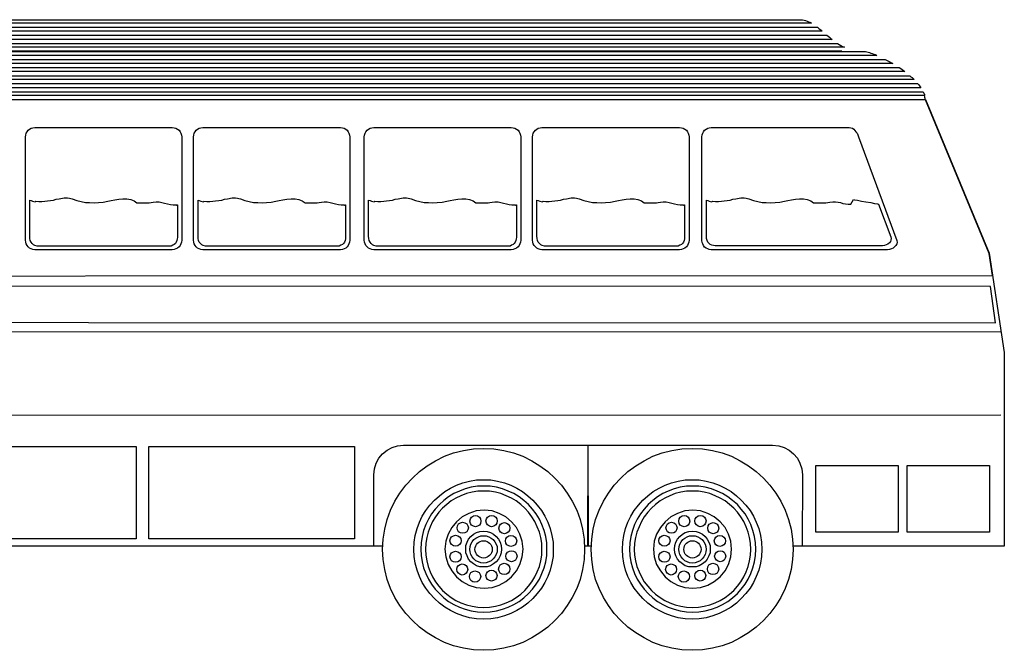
# Model space of a CAD drawing. Extents: x -356 to 837, y -399 to 518.
# Tile 2 of 2: x 286 to 837, y 165 to 518. Entities that reach past the tile are written whole.
import ezdxf

# ---------------------------------------------------------------- set-up
doc = ezdxf.new("R2010")
doc.units = 0
doc.header["$LTSCALE"] = 25
doc.header["$MEASUREMENT"] = 0
doc.layers.add('5', color=7, linetype='CONTINUOUS')
doc.layers.add('7', color=7, linetype='CONTINUOUS')

msp = doc.modelspace()

# ---------------------------------------------------------------- linework, layer by layer
at = {"layer": '5', "linetype": 'CONTINUOUS'}
msp.add_lwpolyline([(829.31, 368.93), (-183.58, 369.07), (-183.58, 348.9), (832.11, 348.61), (829.31, 368.93)], dxfattribs=at)
at = {"layer": '7', "linetype": 'CONTINUOUS'}
for points in [[(-118.95, 516.45), (-118.07, 516.89), (-117.33, 517.18), (-116.59, 517.62), (-115.85, 517.92), (-115.27, 518.06), (-114.68, 518.21), (-114.24, 518.36), (-113.8, 518.36), (722.43, 518.36), (723.31, 518.36), (724.19, 518.21), (725.08, 518.06), (725.82, 517.92), (726.7, 517.62), (727.58, 517.18), (728.31, 516.89), (729.2, 516.45), (-118.95, 516.45)], [(-126.75, 511.88), (-125.72, 512.47), (-124.83, 513.06), (-123.95, 513.5), (-123.07, 514.09), (732.58, 514.09), (733.32, 513.5), (733.91, 513.06), (734.65, 512.47), (735.24, 511.88), (-126.75, 511.88)], [(-133.81, 507.31), (-132.93, 507.91), (-131.9, 508.49), (-131.02, 509.08), (-130.14, 509.67), (737.74, 509.67), (738.48, 509.08), (739.21, 508.49), (739.95, 507.91), (740.68, 507.31), (-133.81, 507.31)], [(-140.44, 502.9), (-139.71, 503.49), (-138.82, 504.08), (-137.94, 504.52), (-137.06, 505.11), (743.78, 504.96), (744.66, 504.37), (745.69, 503.93), (746.57, 503.34), (747.6, 502.9), (-140.44, 502.9)], [(-183.58, 493.77), (-158.7, 496.13), (770.42, 496.13), (771.46, 495.54), (772.63, 494.95), (773.66, 494.36), (774.69, 493.77), (-183.58, 493.77)], [(-147.66, 498.33), (-146.92, 498.77), (-146.04, 499.37), (-145.15, 499.96), (-144.12, 500.54), (759.38, 500.54), (760.12, 500.4), (760.85, 500.1), (761.59, 499.96), (762.48, 499.66), (763.21, 499.37), (764.09, 499.07), (764.83, 498.77), (765.71, 498.33), (-147.66, 498.33)], [(-90.24, 501.13), (746.13, 500.99)], [(-230.39, 489.35), (-206.99, 491.56), (778.22, 491.56), (779.11, 490.98), (779.85, 490.53), (780.73, 489.94), (781.46, 489.35), (-230.39, 489.35)], [(-277.65, 484.79), (-277.21, 484.94), (-276.62, 484.94), (-276.18, 484.94), (-275.59, 485.08), (-255.28, 487), (784.26, 487), (784.85, 486.41), (785.44, 485.97), (786.03, 485.38), (786.62, 484.79), (-277.65, 484.79)], [(-294.44, 480.23), (-293.85, 480.52), (-293.26, 480.81), (-292.67, 481.26), (-291.94, 481.55), (-291.2, 481.84), (-290.46, 482.14), (-289.73, 482.28), (-288.84, 482.58), (788.53, 482.58), (789.12, 482), (789.56, 481.4), (790, 480.81), (790.44, 480.23), (-294.44, 480.23)], [(-297.53, 475.81), (-297.53, 476.4), (-297.38, 476.99), (-297.24, 477.43), (-296.94, 478.02), (791.77, 478.02), (791.92, 477.43), (792.21, 476.99), (792.36, 476.4), (792.51, 475.81), (-297.53, 475.81)], [(-297.53, 475.81), (-297.53, 475.22), (-297.38, 474.78), (-297.09, 474.19), (-296.79, 473.6), (792.8, 473.6), (792.8, 474.19), (792.66, 474.78), (792.66, 475.22), (792.51, 475.81), (-297.53, 475.81)], [(-347.15, 353.61), (-185.35, 353.61), (-185.35, 374.67), (830.49, 375.11), (828.58, 387.47), (792.95, 473.45), (-296.79, 473.6), (-347.15, 353.61)], [(-296.79, 473.45), (792.8, 473.6)], [(-296.79, 473.45), (792.8, 473.6)], [(-296.79, 473.45), (792.8, 473.6)], [(-296.65, 473.6), (-296.65, 473.6), (792.95, 473.6), (828.72, 387.62), (837.11, 331.97), (837.11, 223.48), (718.8, 223.48)], [(294.3, 458), (371.3, 458), (372.33, 457.85), (373.36, 457.56), (374.24, 457.11), (375.13, 456.53), (375.72, 455.64), (376.16, 454.76), (376.46, 453.73), (376.6, 452.7), (376.6, 394.84), (376.46, 393.81), (376.16, 392.77), (375.72, 391.89), (375.13, 391.16), (374.24, 390.42), (373.36, 389.98), (372.33, 389.69), (371.3, 389.54), (294.3, 389.54), (293.27, 389.69), (292.24, 389.98), (291.36, 390.42), (290.62, 391.16), (290.03, 391.89), (289.59, 392.77), (289.3, 393.81), (289.15, 394.84), (289.15, 452.7), (289.3, 453.73), (289.59, 454.76), (290.03, 455.64), (290.62, 456.53), (291.36, 457.11), (292.24, 457.56), (293.27, 457.85), (294.3, 458)], [(388.38, 458), (465.53, 458), (466.55, 457.85), (467.58, 457.56), (468.47, 457.11), (469.2, 456.53), (469.8, 455.64), (470.24, 454.76), (470.53, 453.73), (470.68, 452.7), (470.68, 394.84), (470.53, 393.81), (470.24, 392.77), (469.8, 391.89), (469.2, 391.16), (468.47, 390.42), (467.58, 389.98), (466.55, 389.69), (465.53, 389.54), (388.38, 389.54), (387.35, 389.69), (386.32, 389.98), (385.44, 390.42), (384.7, 391.16), (384.11, 391.89), (383.67, 392.77), (383.37, 393.81), (383.22, 394.84), (383.22, 452.7), (383.37, 453.73), (383.67, 454.76), (384.11, 455.64), (384.7, 456.53), (385.44, 457.11), (386.32, 457.56), (387.35, 457.85), (388.38, 458)], [(484.07, 458), (561.07, 458), (562.1, 457.85), (563.13, 457.56), (564.02, 457.11), (564.9, 456.53), (565.49, 455.64), (565.93, 454.76), (566.22, 453.73), (566.37, 452.7), (566.37, 394.84), (566.22, 393.81), (565.93, 392.77), (565.49, 391.89), (564.9, 391.16), (564.02, 390.42), (563.13, 389.98), (562.1, 389.69), (561.07, 389.54), (484.07, 389.54), (483.04, 389.69), (482.02, 389.98), (481.13, 390.42), (480.39, 391.16), (479.66, 391.89), (479.22, 392.77), (478.92, 393.81), (478.78, 394.84), (478.78, 452.7), (478.92, 453.73), (479.22, 454.76), (479.66, 455.64), (480.39, 456.53), (481.13, 457.11), (482.02, 457.56), (483.04, 457.85), (484.07, 458)], [(578.3, 458), (655.29, 458), (656.33, 457.85), (657.36, 457.56), (658.24, 457.11), (659.12, 456.53), (659.71, 455.64), (660.15, 454.76), (660.44, 453.73), (660.6, 452.7), (660.6, 394.84), (660.44, 393.81), (660.15, 392.77), (659.71, 391.89), (659.12, 391.16), (658.24, 390.42), (657.36, 389.98), (656.33, 389.69), (655.29, 389.54), (578.3, 389.54), (577.27, 389.69), (576.24, 389.98), (575.35, 390.42), (574.61, 391.16), (573.88, 391.89), (573.44, 392.77), (573.14, 393.81), (573, 394.84), (573, 452.7), (573.14, 453.73), (573.44, 454.76), (573.88, 455.64), (574.61, 456.53), (575.35, 457.11), (576.24, 457.56), (577.27, 457.85), (578.3, 458)], [(672.96, 458), (750.26, 458), (751.28, 457.85), (752.17, 457.56), (752.9, 457.11), (753.49, 456.37), (754.08, 455.64), (754.67, 454.76), (755.11, 453.87), (755.41, 452.84), (776.9, 394.69), (777.05, 393.66), (776.9, 392.77), (776.46, 391.89), (775.72, 391.16), (774.84, 390.42), (773.96, 389.98), (772.78, 389.69), (771.75, 389.54), (672.96, 389.54), (671.93, 389.69), (671.05, 389.98), (670.17, 390.42), (669.28, 391.01), (668.69, 391.89), (668.25, 392.77), (667.95, 393.66), (667.81, 394.69), (667.81, 452.84), (667.95, 453.87), (668.25, 454.76), (668.69, 455.64), (669.28, 456.53), (670.17, 457.11), (671.05, 457.56), (671.93, 457.85), (672.96, 458)], [(291.51, 417.21), (292.24, 417.07), (293.13, 416.77), (293.86, 416.48), (294.6, 416.33), (294.89, 416.63), (296.66, 416.48), (298.28, 416.48), (299.9, 416.63), (301.52, 416.92), (303.13, 417.07), (304.76, 417.36), (306.37, 417.8), (307.99, 418.1), (308.88, 418.24), (309.91, 418.4), (310.79, 418.54), (311.82, 418.54), (312.71, 418.54), (313.74, 418.4), (314.47, 418.24), (315.35, 417.95), (317.86, 417.07), (320.36, 416.48), (322.72, 416.04), (325.07, 415.89), (327.57, 415.74), (330.08, 415.89), (332.58, 416.18), (335.23, 416.77), (337.14, 417.07), (339.21, 417.51), (341.41, 417.8), (343.62, 418.1), (345.98, 417.95), (348.04, 417.65), (349.95, 416.92), (351.57, 415.74), (352.75, 415.74), (353.93, 415.74), (354.96, 415.74), (356.14, 415.74), (357.31, 415.74), (358.34, 415.74), (359.52, 415.89), (360.7, 416.18), (362.32, 416.33), (363.94, 416.33), (365.56, 416.04), (367.03, 415.6), (368.65, 415.16), (370.27, 414.86), (371.74, 414.71), (373.36, 414.71), (373.51, 414.57), (373.66, 414.57), (373.95, 414.71), (374.1, 414.71), (374.24, 414.71), (374.24, 396.45), (374.1, 395.57), (373.95, 394.69), (373.51, 393.81), (373.07, 393.07), (372.33, 392.48), (371.59, 392.04), (370.71, 391.6), (369.68, 391.45), (297.1, 391.45), (295.62, 391.6), (294.45, 391.89), (293.57, 392.33), (292.83, 392.93), (292.24, 393.81), (291.8, 394.69), (291.65, 395.72), (291.51, 397.04), (291.51, 417.21)], [(385.73, 417.21), (386.46, 417.07), (387.35, 416.77), (388.08, 416.48), (388.82, 416.33), (388.96, 416.63), (390.73, 416.48), (392.35, 416.48), (393.97, 416.63), (395.59, 416.92), (397.36, 417.07), (398.98, 417.36), (400.6, 417.8), (402.22, 418.1), (403.1, 418.24), (403.98, 418.4), (404.87, 418.54), (405.9, 418.54), (406.78, 418.54), (407.81, 418.4), (408.55, 418.24), (409.43, 417.95), (411.93, 417.07), (414.43, 416.48), (416.79, 416.04), (419.15, 415.89), (421.65, 415.74), (424.15, 415.89), (426.65, 416.18), (429.31, 416.77), (431.22, 417.07), (433.28, 417.51), (435.49, 417.8), (437.85, 418.1), (440.06, 417.95), (442.11, 417.65), (444.03, 416.92), (445.65, 415.74), (446.83, 415.74), (448, 415.74), (449.04, 415.74), (450.21, 415.74), (451.39, 415.74), (452.42, 415.74), (453.6, 415.89), (454.78, 416.18), (456.39, 416.33), (458.02, 416.33), (459.63, 416.04), (461.26, 415.6), (462.73, 415.16), (464.34, 414.86), (465.82, 414.71), (467.44, 414.71), (467.73, 414.57), (467.88, 414.57), (468.03, 414.71), (468.17, 414.71), (468.32, 414.71), (468.32, 396.45), (468.32, 395.57), (468.03, 394.69), (467.73, 393.81), (467.14, 393.07), (466.55, 392.48), (465.67, 392.04), (464.79, 391.6), (463.9, 391.45), (391.32, 391.45), (389.85, 391.6), (388.68, 391.89), (387.79, 392.33), (387.05, 392.93), (386.46, 393.81), (386.02, 394.69), (385.88, 395.72), (385.73, 397.04), (385.73, 417.21)], [(481.27, 417.21), (482.02, 417.07), (482.9, 416.77), (483.63, 416.48), (484.37, 416.33), (484.66, 416.63), (486.43, 416.48), (488.05, 416.48), (489.67, 416.63), (491.29, 416.92), (492.91, 417.07), (494.52, 417.36), (496.15, 417.8), (497.76, 418.1), (498.65, 418.24), (499.68, 418.4), (500.56, 418.54), (501.59, 418.54), (502.48, 418.54), (503.36, 418.4), (504.24, 418.24), (504.98, 417.95), (507.48, 417.07), (509.98, 416.48), (512.34, 416.04), (514.84, 415.89), (517.2, 415.74), (519.7, 415.89), (522.35, 416.18), (525, 416.77), (526.92, 417.07), (528.97, 417.51), (531.18, 417.8), (533.4, 418.1), (535.75, 417.95), (537.81, 417.65), (539.72, 416.92), (541.34, 415.74), (542.52, 415.74), (543.55, 415.74), (544.73, 415.74), (545.9, 415.74), (546.94, 415.74), (548.12, 415.74), (549.15, 415.89), (550.33, 416.18), (551.94, 416.33), (553.71, 416.33), (555.18, 416.04), (556.8, 415.6), (558.42, 415.16), (559.89, 414.86), (561.51, 414.71), (562.99, 414.71), (563.28, 414.57), (563.43, 414.57), (563.72, 414.71), (563.87, 414.71), (564.02, 414.71), (564.02, 396.45), (563.87, 395.57), (563.72, 394.69), (563.28, 393.81), (562.69, 393.07), (562.1, 392.48), (561.22, 392.04), (560.48, 391.6), (559.45, 391.45), (486.87, 391.45), (485.4, 391.6), (484.22, 391.89), (483.34, 392.33), (482.6, 392.93), (482.02, 393.81), (481.57, 394.69), (481.42, 395.72), (481.27, 397.04), (481.27, 417.21)], [(575.5, 417.21), (576.24, 417.07), (577.12, 416.77), (577.85, 416.48), (578.59, 416.33), (578.88, 416.63), (580.51, 416.48), (582.27, 416.48), (583.89, 416.63), (585.51, 416.92), (587.13, 417.07), (588.75, 417.36), (590.37, 417.8), (591.99, 418.1), (592.87, 418.24), (593.76, 418.4), (594.64, 418.54), (595.67, 418.54), (596.56, 418.54), (597.58, 418.4), (598.32, 418.24), (599.2, 417.95), (601.71, 417.07), (604.21, 416.48), (606.56, 416.04), (609.06, 415.89), (611.42, 415.74), (613.93, 415.89), (616.57, 416.18), (619.23, 416.77), (621.14, 417.07), (623.2, 417.51), (625.41, 417.8), (627.62, 418.1), (629.97, 417.95), (632.03, 417.65), (633.95, 416.92), (635.57, 415.74), (636.74, 415.74), (637.77, 415.74), (638.95, 415.74), (640.13, 415.74), (641.16, 415.74), (642.34, 415.74), (643.37, 415.89), (644.55, 416.18), (646.17, 416.33), (647.78, 416.33), (649.41, 416.04), (651.02, 415.6), (652.5, 415.16), (654.12, 414.86), (655.59, 414.71), (657.21, 414.71), (657.5, 414.57), (657.65, 414.57), (657.8, 414.71), (657.94, 414.71), (658.09, 414.71), (658.09, 396.45), (658.09, 395.57), (657.8, 394.69), (657.5, 393.81), (656.92, 393.07), (656.33, 392.48), (655.44, 392.04), (654.56, 391.6), (653.68, 391.45), (581.09, 391.45), (579.62, 391.6), (578.44, 391.89), (577.56, 392.33), (576.83, 392.93), (576.24, 393.81), (575.8, 394.69), (575.64, 395.72), (575.5, 397.04), (575.5, 417.21)], [(670.31, 417.21), (671.05, 417.07), (671.93, 416.77), (672.66, 416.48), (673.41, 416.33), (673.7, 416.63), (675.46, 416.48), (677.08, 416.48), (678.7, 416.63), (680.32, 416.92), (681.94, 417.07), (683.56, 417.36), (685.18, 417.8), (686.8, 418.1), (687.68, 418.24), (688.71, 418.4), (689.6, 418.54), (690.63, 418.54), (691.51, 418.54), (692.54, 418.4), (693.28, 418.24), (694.16, 417.95), (696.66, 417.07), (699.17, 416.48), (701.52, 416.04), (703.88, 415.89), (706.38, 415.74), (708.88, 415.89), (711.38, 416.18), (714.04, 416.77), (715.95, 417.07), (718.01, 417.51), (720.22, 417.8), (722.43, 418.1), (724.79, 417.95), (726.84, 417.65), (728.76, 416.92), (730.38, 415.74), (731.55, 415.74), (732.74, 415.74), (733.77, 415.74), (734.94, 415.74), (736.12, 415.74), (737.15, 415.74), (738.33, 415.89), (739.51, 416.18), (741.12, 416.33), (742.6, 416.33), (744.07, 416.18), (745.39, 415.89), (746.72, 415.45), (748.19, 415.16), (749.66, 415.01), (751.14, 415.01), (752.61, 417.65), (753.34, 417.51), (754.97, 417.21), (757.17, 416.77), (759.68, 416.33), (762.32, 415.89), (764.53, 415.45), (766.15, 415.16), (766.74, 415.01), (773.51, 396.75), (773.81, 395.72), (773.66, 394.84), (773.37, 394.1), (772.78, 393.37), (771.9, 392.63), (771.01, 392.19), (769.98, 391.89), (768.95, 391.74), (675.17, 391.74), (674.29, 391.89), (673.41, 392.04), (672.52, 392.48), (671.93, 393.07), (671.19, 393.81), (670.75, 394.69), (670.46, 395.72), (670.31, 397.04), (670.31, 417.21)], [(-348.03, 343.6), (835.2, 343.75)], [(-348.03, 343.6), (835.2, 343.75)], [(-348.03, 343.6), (835.2, 343.75)], [(-348.03, 296.93), (835.2, 297.08)], [(-348.03, 296.93), (835.2, 297.08)], [(-348.03, 296.93), (835.2, 297.08)], [(224.52, 279.27), (351.13, 279.27), (351.13, 227.6), (224.52, 227.6), (224.52, 279.27)], [(358.2, 279.27), (473.32, 279.27), (473.32, 227.6), (358.2, 227.6), (358.2, 279.27)], [(489.17, 223.48), (484.07, 223.48), (484.22, 263.51), (484.52, 266.9), (485.54, 269.99), (487.02, 272.79), (489.08, 275.15), (491.58, 277.2), (494.38, 278.68), (497.47, 279.71), (500.86, 280)], [(545.61, 278.23), (551.36, 277.94), (556.95, 277.06), (562.39, 275.73), (567.55, 273.82), (572.56, 271.32), (577.12, 268.52), (581.54, 265.28), (585.51, 261.6), (589.19, 257.63), (592.43, 253.22), (595.23, 248.65), (597.73, 243.65), (599.64, 238.49), (600.97, 233.04), (601.85, 227.45), (602.15, 221.71), (601.85, 215.97), (600.97, 210.37), (599.64, 204.92), (597.73, 199.77), (595.23, 194.77), (592.43, 190.2), (589.19, 185.79), (585.51, 181.81), (581.54, 178.13), (577.12, 174.89), (572.56, 172.1), (567.55, 169.59), (562.39, 167.68), (556.95, 166.35), (551.36, 165.47), (545.61, 165.17), (539.87, 165.47), (534.28, 166.35), (528.83, 167.68), (523.68, 169.59), (518.67, 172.1), (514.11, 174.89), (509.69, 178.13), (505.72, 181.81), (502.03, 185.79), (498.79, 190.2), (496, 194.77), (493.5, 199.77), (491.58, 204.92), (490.26, 210.37), (489.37, 215.97), (489.08, 221.71), (489.37, 227.45), (490.26, 233.04), (491.58, 238.49), (493.5, 243.65), (496, 248.65), (498.79, 253.22), (502.03, 257.63), (505.72, 261.6), (509.69, 265.28), (514.11, 268.52), (518.67, 271.32), (523.68, 273.82), (528.83, 275.73), (534.28, 277.06), (539.87, 277.94), (545.61, 278.23)], [(500.86, 280), (603.91, 280), (604.06, 223.48), (602.06, 223.48)], [(605.92, 223.48), (603.91, 223.48), (604.06, 280), (707.41, 280)], [(662.36, 278.23), (668.1, 277.94), (673.7, 277.06), (679.15, 275.73), (684.3, 273.82), (689.3, 271.32), (693.87, 268.52), (698.28, 265.28), (702.26, 261.6), (705.94, 257.63), (709.18, 253.22), (711.98, 248.65), (714.48, 243.65), (716.39, 238.49), (717.72, 233.04), (718.6, 227.45), (718.89, 221.71), (718.6, 215.97), (717.72, 210.37), (716.39, 204.92), (714.48, 199.77), (711.98, 194.77), (709.18, 190.2), (705.94, 185.79), (702.26, 181.81), (698.28, 178.13), (693.87, 174.89), (689.3, 172.1), (684.3, 169.59), (679.15, 167.68), (673.7, 166.35), (668.1, 165.47), (662.36, 165.17), (656.62, 165.47), (651.02, 166.35), (645.58, 167.68), (640.43, 169.59), (635.42, 172.1), (630.85, 174.89), (626.44, 178.13), (622.47, 181.81), (618.78, 185.79), (615.54, 190.2), (612.75, 194.77), (610.25, 199.77), (608.33, 204.92), (607.01, 210.37), (606.12, 215.97), (605.83, 221.71), (606.12, 227.45), (607.01, 233.04), (608.33, 238.49), (610.25, 243.65), (612.75, 248.65), (615.54, 253.22), (618.78, 257.63), (622.47, 261.6), (626.44, 265.28), (630.85, 268.52), (635.42, 271.32), (640.43, 273.82), (645.58, 275.73), (651.02, 277.06), (656.62, 277.94), (662.36, 278.23)], [(707.41, 280), (710.8, 279.71), (713.89, 278.68), (716.69, 277.2), (719.19, 275.15), (721.25, 272.79), (722.72, 269.99), (723.75, 266.9), (724.05, 263.51), (723.9, 223.48), (718.8, 223.48)], [(731.55, 268.67), (777.64, 268.67), (777.64, 231.43), (731.55, 231.43), (731.55, 268.67)], [(782.79, 268.67), (828.87, 268.67), (828.87, 231.43), (782.79, 231.43), (782.79, 268.67)], [(545.61, 260.71), (549.59, 260.57), (553.41, 259.98), (557.24, 258.95), (560.78, 257.63), (564.16, 256.01), (567.4, 254.1), (570.35, 251.74), (573.14, 249.24), (575.64, 246.44), (578, 243.49), (579.91, 240.26), (581.54, 236.87), (582.86, 233.34), (583.89, 229.51), (584.48, 225.68), (584.63, 221.71), (584.48, 217.73), (583.89, 213.9), (582.86, 210.08), (581.54, 206.55), (579.91, 203.16), (578, 199.92), (575.64, 196.98), (573.14, 194.18), (570.35, 191.67), (567.4, 189.32), (564.16, 187.4), (560.78, 185.79), (557.24, 184.46), (553.41, 183.43), (549.59, 182.84), (545.61, 182.69), (541.64, 182.84), (537.81, 183.43), (533.98, 184.46), (530.45, 185.79), (527.06, 187.4), (523.82, 189.32), (520.88, 191.67), (518.08, 194.18), (515.58, 196.98), (513.22, 199.92), (511.31, 203.16), (509.69, 206.55), (508.37, 210.08), (507.33, 213.9), (506.74, 217.73), (506.6, 221.71), (506.74, 225.68), (507.33, 229.51), (508.37, 233.34), (509.69, 236.87), (511.31, 240.26), (513.22, 243.49), (515.58, 246.44), (518.08, 249.24), (520.88, 251.74), (523.82, 254.1), (527.06, 256.01), (530.45, 257.63), (533.98, 258.95), (537.81, 259.98), (541.64, 260.57), (545.61, 260.71)], [(662.36, 260.71), (666.34, 260.57), (670.17, 259.98), (673.99, 258.95), (677.52, 257.63), (680.91, 256.01), (684.15, 254.1), (687.1, 251.74), (689.89, 249.24), (692.39, 246.44), (694.75, 243.49), (696.66, 240.26), (698.28, 236.87), (699.61, 233.34), (700.64, 229.51), (701.23, 225.68), (701.37, 221.71), (701.23, 217.73), (700.64, 213.9), (699.61, 210.08), (698.28, 206.55), (696.66, 203.16), (694.75, 199.92), (692.39, 196.98), (689.89, 194.18), (687.1, 191.67), (684.15, 189.32), (680.91, 187.4), (677.52, 185.79), (673.99, 184.46), (670.17, 183.43), (666.34, 182.84), (662.36, 182.69), (658.39, 182.84), (654.56, 183.43), (650.73, 184.46), (647.2, 185.79), (643.81, 187.4), (640.57, 189.32), (637.63, 191.67), (634.83, 194.18), (632.33, 196.98), (629.97, 199.92), (628.06, 203.16), (626.44, 206.55), (625.11, 210.08), (624.08, 213.9), (623.5, 217.73), (623.35, 221.71), (623.5, 225.68), (624.08, 229.51), (625.11, 233.34), (626.44, 236.87), (628.06, 240.26), (629.97, 243.49), (632.33, 246.44), (634.83, 249.24), (637.63, 251.74), (640.57, 254.1), (643.81, 256.01), (647.2, 257.63), (650.73, 258.95), (654.56, 259.98), (658.39, 260.57), (662.36, 260.71)], [(545.76, 257.19), (542.23, 257.04), (538.69, 256.46), (535.31, 255.57), (532.07, 254.39), (528.97, 252.92), (526.03, 251.15), (523.38, 249.09), (520.88, 246.88), (518.52, 244.24), (516.46, 241.58), (514.7, 238.64), (513.22, 235.55), (512.04, 232.31), (511.16, 228.92), (510.57, 225.39), (510.43, 221.85), (510.57, 218.32), (511.16, 214.79), (512.04, 211.4), (513.22, 208.16), (514.7, 205.07), (516.46, 202.13), (518.52, 199.48), (520.88, 196.98), (523.38, 194.62), (526.03, 192.56), (528.97, 190.79), (532.07, 189.32), (535.31, 188.14), (538.69, 187.26), (542.23, 186.67), (545.76, 186.52), (549.29, 186.67), (552.83, 187.26), (556.21, 188.14), (559.45, 189.32), (562.54, 190.79), (565.49, 192.56), (568.14, 194.62), (570.79, 196.98), (573, 199.48), (575.06, 202.13), (576.83, 205.07), (578.3, 208.16), (579.47, 211.4), (580.36, 214.79), (580.95, 218.32), (581.09, 221.85), (580.95, 225.39), (580.36, 228.92), (579.47, 232.31), (578.3, 235.55), (576.83, 238.64), (575.06, 241.58), (573, 244.24), (570.79, 246.88), (568.14, 249.09), (565.49, 251.15), (562.54, 252.92), (559.45, 254.39), (556.21, 255.57), (552.83, 256.46), (549.29, 257.04), (545.76, 257.19)], [(545.61, 254.39), (542.38, 254.24), (539.14, 253.66), (536.04, 252.92), (532.95, 251.74), (530.16, 250.42), (527.5, 248.8), (525, 246.88), (522.65, 244.82), (520.59, 242.47), (518.67, 239.97), (517.05, 237.31), (515.72, 234.37), (514.55, 231.43), (513.81, 228.33), (513.22, 225.09), (513.08, 221.71), (513.22, 218.47), (513.81, 215.23), (514.55, 212.14), (515.72, 209.05), (517.05, 206.25), (518.67, 203.6), (520.59, 201.09), (522.65, 198.74), (525, 196.68), (527.5, 194.77), (530.16, 193.15), (532.95, 191.82), (536.04, 190.64), (539.14, 189.91), (542.38, 189.32), (545.61, 189.17), (549, 189.32), (552.24, 189.91), (555.33, 190.64), (558.27, 191.82), (561.22, 193.15), (563.87, 194.77), (566.37, 196.68), (568.73, 198.74), (570.79, 201.09), (572.7, 203.6), (574.32, 206.25), (575.64, 209.05), (576.83, 212.14), (577.56, 215.23), (578.15, 218.47), (578.3, 221.71), (578.15, 225.09), (577.56, 228.33), (576.83, 231.43), (575.64, 234.37), (574.32, 237.31), (572.7, 239.97), (570.79, 242.47), (568.73, 244.82), (566.37, 246.88), (563.87, 248.8), (561.22, 250.42), (558.27, 251.74), (555.33, 252.92), (552.24, 253.66), (549, 254.24), (545.61, 254.39)], [(662.66, 257.19), (659.12, 257.04), (655.59, 256.46), (652.21, 255.57), (648.96, 254.39), (645.87, 252.92), (642.93, 251.15), (640.28, 249.09), (637.77, 246.88), (635.42, 244.24), (633.36, 241.58), (631.59, 238.64), (630.12, 235.55), (628.94, 232.31), (628.06, 228.92), (627.47, 225.39), (627.32, 221.85), (627.47, 218.32), (628.06, 214.79), (628.94, 211.4), (630.12, 208.16), (631.59, 205.07), (633.36, 202.13), (635.42, 199.48), (637.77, 196.98), (640.28, 194.62), (642.93, 192.56), (645.87, 190.79), (648.96, 189.32), (652.21, 188.14), (655.59, 187.26), (659.12, 186.67), (662.66, 186.52), (666.19, 186.67), (669.72, 187.26), (673.11, 188.14), (676.35, 189.32), (679.44, 190.79), (682.39, 192.56), (685.03, 194.62), (687.68, 196.98), (689.89, 199.48), (691.95, 202.13), (693.72, 205.07), (695.19, 208.16), (696.37, 211.4), (697.25, 214.79), (697.84, 218.32), (697.99, 221.85), (697.84, 225.39), (697.25, 228.92), (696.37, 232.31), (695.19, 235.55), (693.72, 238.64), (691.95, 241.58), (689.89, 244.24), (687.68, 246.88), (685.03, 249.09), (682.39, 251.15), (679.44, 252.92), (676.35, 254.39), (673.11, 255.57), (669.72, 256.46), (666.19, 257.04), (662.66, 257.19)], [(662.51, 254.39), (659.27, 254.24), (656.03, 253.66), (652.94, 252.92), (649.85, 251.74), (647.05, 250.42), (644.4, 248.8), (641.9, 246.88), (639.54, 244.82), (637.48, 242.47), (635.57, 239.97), (633.95, 237.31), (632.62, 234.37), (631.45, 231.43), (630.71, 228.33), (630.12, 225.09), (629.97, 221.71), (630.12, 218.47), (630.71, 215.23), (631.45, 212.14), (632.62, 209.05), (633.95, 206.25), (635.57, 203.6), (637.48, 201.09), (639.54, 198.74), (641.9, 196.68), (644.4, 194.77), (647.05, 193.15), (649.85, 191.82), (652.94, 190.64), (656.03, 189.91), (659.27, 189.32), (662.51, 189.17), (665.9, 189.32), (669.14, 189.91), (672.22, 190.64), (675.17, 191.82), (678.12, 193.15), (680.76, 194.77), (683.27, 196.68), (685.62, 198.74), (687.68, 201.09), (689.6, 203.6), (691.22, 206.25), (692.54, 209.05), (693.72, 212.14), (694.45, 215.23), (695.05, 218.47), (695.19, 221.71), (695.05, 225.09), (694.45, 228.33), (693.72, 231.43), (692.54, 234.37), (691.22, 237.31), (689.6, 239.97), (687.68, 242.47), (685.62, 244.82), (683.27, 246.88), (680.76, 248.8), (678.12, 250.42), (675.17, 251.74), (672.22, 252.92), (669.14, 253.66), (665.9, 254.24), (662.51, 254.39)], [(545.9, 243.65), (541.49, 243.2), (537.37, 241.88), (533.69, 239.97), (530.45, 237.17), (527.8, 233.93), (525.74, 230.25), (524.41, 226.27), (523.97, 221.85), (524.41, 217.44), (525.74, 213.31), (527.8, 209.63), (530.45, 206.4), (533.69, 203.75), (537.37, 201.69), (541.49, 200.36), (545.9, 199.92), (550.33, 200.36), (554.3, 201.69), (557.98, 203.75), (561.22, 206.4), (564.02, 209.63), (565.93, 213.31), (567.26, 217.44), (567.7, 221.85), (567.26, 226.27), (565.93, 230.25), (564.02, 233.93), (561.22, 237.17), (557.98, 239.97), (554.3, 241.88), (550.33, 243.2), (545.9, 243.65)], [(662.66, 243.65), (658.24, 243.2), (654.12, 241.88), (650.44, 239.97), (647.2, 237.17), (644.55, 233.93), (642.48, 230.25), (641.16, 226.27), (640.72, 221.85), (641.16, 217.44), (642.48, 213.31), (644.55, 209.63), (647.2, 206.4), (650.44, 203.75), (654.12, 201.69), (658.24, 200.36), (662.66, 199.92), (667.07, 200.36), (671.05, 201.69), (674.73, 203.75), (677.97, 206.4), (680.76, 209.63), (682.68, 213.31), (684, 217.44), (684.44, 221.85), (684, 226.27), (682.68, 230.25), (680.76, 233.93), (677.97, 237.17), (674.73, 239.97), (671.05, 241.88), (667.07, 243.2), (662.66, 243.65)], [(541.05, 240.7), (542.23, 240.41), (543.26, 239.82), (543.85, 238.78), (544.14, 237.46), (543.85, 236.28), (543.26, 235.25), (542.23, 234.66), (541.05, 234.37), (539.87, 234.66), (538.84, 235.25), (538.25, 236.28), (537.96, 237.46), (538.25, 238.78), (538.84, 239.82), (539.87, 240.41), (541.05, 240.7)], [(553.27, 237.61), (552.97, 236.43), (552.39, 235.4), (551.36, 234.66), (550.03, 234.37), (548.85, 234.66), (547.82, 235.4), (547.23, 236.43), (546.94, 237.61), (547.23, 238.78), (547.82, 239.82), (548.85, 240.41), (550.03, 240.7), (551.36, 240.41), (552.39, 239.82), (552.97, 238.78), (553.27, 237.61)], [(657.94, 240.7), (659.12, 240.41), (660.15, 239.82), (660.74, 238.78), (661.04, 237.46), (660.74, 236.28), (660.15, 235.25), (659.12, 234.66), (657.94, 234.37), (656.77, 234.66), (655.73, 235.25), (655.15, 236.28), (654.85, 237.46), (655.15, 238.78), (655.73, 239.82), (656.77, 240.41), (657.94, 240.7)], [(670.17, 237.61), (669.87, 236.43), (669.28, 235.4), (668.25, 234.66), (666.93, 234.37), (665.75, 234.66), (664.71, 235.4), (664.13, 236.43), (663.83, 237.61), (664.13, 238.78), (664.71, 239.82), (665.75, 240.41), (666.93, 240.7), (668.25, 240.41), (669.28, 239.82), (669.87, 238.78), (670.17, 237.61)], [(533.84, 236.87), (535.16, 236.58), (536.19, 235.99), (536.78, 234.96), (537.07, 233.78), (536.78, 232.6), (536.19, 231.57), (535.16, 230.99), (533.84, 230.69), (532.66, 230.99), (531.63, 231.57), (531.04, 232.6), (530.74, 233.78), (531.04, 234.96), (531.63, 235.99), (532.66, 236.58), (533.84, 236.87)], [(545.61, 231.87), (547.67, 231.72), (549.44, 231.13), (551.21, 230.25), (552.68, 228.92), (553.86, 227.45), (554.89, 225.83), (555.48, 223.92), (555.63, 221.85), (555.48, 219.79), (554.89, 218.03), (553.86, 216.26), (552.68, 214.79), (551.21, 213.61), (549.44, 212.58), (547.67, 211.99), (545.61, 211.84), (543.55, 211.99), (541.64, 212.58), (540.02, 213.61), (538.55, 214.79), (537.22, 216.26), (536.34, 218.03), (535.75, 219.79), (535.6, 221.85), (535.75, 223.92), (536.34, 225.83), (537.22, 227.45), (538.55, 228.92), (540.02, 230.25), (541.64, 231.13), (543.55, 231.72), (545.61, 231.87)], [(560.34, 233.49), (560.04, 232.31), (559.45, 231.28), (558.42, 230.69), (557.24, 230.39), (556.07, 230.69), (555.04, 231.28), (554.44, 232.31), (554.15, 233.49), (554.44, 234.81), (555.04, 235.84), (556.07, 236.43), (557.24, 236.73), (558.42, 236.43), (559.45, 235.84), (560.04, 234.81), (560.34, 233.49)], [(650.73, 236.87), (652.05, 236.58), (653.09, 235.99), (653.68, 234.96), (653.97, 233.78), (653.68, 232.6), (653.09, 231.57), (652.05, 230.99), (650.73, 230.69), (649.55, 230.99), (648.52, 231.57), (647.94, 232.6), (647.64, 233.78), (647.94, 234.96), (648.52, 235.99), (649.55, 236.58), (650.73, 236.87)], [(662.51, 231.87), (664.57, 231.72), (666.34, 231.13), (668.1, 230.25), (669.58, 228.92), (670.75, 227.45), (671.78, 225.83), (672.37, 223.92), (672.52, 221.85), (672.37, 219.79), (671.78, 218.03), (670.75, 216.26), (669.58, 214.79), (668.1, 213.61), (666.34, 212.58), (664.57, 211.99), (662.51, 211.84), (660.44, 211.99), (658.53, 212.58), (656.92, 213.61), (655.44, 214.79), (654.12, 216.26), (653.23, 218.03), (652.65, 219.79), (652.5, 221.85), (652.65, 223.92), (653.23, 225.83), (654.12, 227.45), (655.44, 228.92), (656.92, 230.25), (658.53, 231.13), (660.44, 231.72), (662.51, 231.87)], [(677.23, 233.49), (676.93, 232.31), (676.35, 231.28), (675.32, 230.69), (674.14, 230.39), (672.96, 230.69), (671.93, 231.28), (671.34, 232.31), (671.05, 233.49), (671.34, 234.81), (671.93, 235.84), (672.96, 236.43), (674.14, 236.73), (675.32, 236.43), (676.35, 235.84), (676.93, 234.81), (677.23, 233.49)], [(529.86, 229.66), (531.18, 229.36), (532.21, 228.77), (532.8, 227.75), (533.1, 226.56), (532.8, 225.39), (532.21, 224.36), (531.18, 223.77), (529.86, 223.48), (528.69, 223.77), (527.65, 224.36), (527.06, 225.39), (526.77, 226.56), (527.06, 227.75), (527.65, 228.77), (528.69, 229.36), (529.86, 229.66)], [(545.61, 229.36), (547.09, 229.22), (548.56, 228.77), (549.89, 228.04), (551.06, 227.16), (551.94, 225.98), (552.68, 224.65), (553.12, 223.33), (553.27, 221.71), (553.12, 220.24), (552.68, 218.77), (551.94, 217.44), (551.06, 216.41), (549.89, 215.38), (548.56, 214.64), (547.09, 214.2), (545.61, 214.05), (543.99, 214.2), (542.67, 214.64), (541.34, 215.38), (540.16, 216.41), (539.28, 217.44), (538.55, 218.77), (538.11, 220.24), (537.96, 221.71), (538.11, 223.33), (538.55, 224.65), (539.28, 225.98), (540.16, 227.16), (541.34, 228.04), (542.67, 228.77), (543.99, 229.22), (545.61, 229.36)], [(545.61, 226.56), (546.65, 226.42), (547.53, 226.12), (548.26, 225.68), (549, 225.09), (549.59, 224.36), (550.03, 223.62), (550.33, 222.74), (550.47, 221.71), (550.33, 220.68), (550.03, 219.79), (549.59, 219.06), (549, 218.32), (548.26, 217.73), (547.53, 217.29), (546.65, 217), (545.61, 216.85), (544.58, 217), (543.7, 217.29), (542.96, 217.73), (542.23, 218.32), (541.64, 219.06), (541.19, 219.79), (540.9, 220.68), (540.75, 221.71), (540.9, 222.74), (541.19, 223.62), (541.64, 224.36), (542.23, 225.09), (542.96, 225.68), (543.7, 226.12), (544.58, 226.42), (545.61, 226.56)], [(564.16, 226.42), (563.87, 225.24), (563.28, 224.21), (562.25, 223.62), (560.92, 223.33), (559.75, 223.62), (558.71, 224.21), (558.13, 225.24), (557.83, 226.42), (558.13, 227.6), (558.71, 228.63), (559.75, 229.22), (560.92, 229.51), (562.25, 229.22), (563.28, 228.63), (563.87, 227.6), (564.16, 226.42)], [(646.75, 229.66), (648.08, 229.36), (649.11, 228.77), (649.7, 227.75), (649.99, 226.56), (649.7, 225.39), (649.11, 224.36), (648.08, 223.77), (646.75, 223.48), (645.58, 223.77), (644.55, 224.36), (643.96, 225.39), (643.67, 226.56), (643.96, 227.75), (644.55, 228.77), (645.58, 229.36), (646.75, 229.66)], [(662.51, 229.36), (663.98, 229.22), (665.45, 228.77), (666.78, 228.04), (667.95, 227.16), (668.84, 225.98), (669.58, 224.65), (670.02, 223.33), (670.17, 221.71), (670.02, 220.24), (669.58, 218.77), (668.84, 217.44), (667.95, 216.41), (666.78, 215.38), (665.45, 214.64), (663.98, 214.2), (662.51, 214.05), (660.89, 214.2), (659.56, 214.64), (658.24, 215.38), (657.06, 216.41), (656.18, 217.44), (655.44, 218.77), (655, 220.24), (654.85, 221.71), (655, 223.33), (655.44, 224.65), (656.18, 225.98), (657.06, 227.16), (658.24, 228.04), (659.56, 228.77), (660.89, 229.22), (662.51, 229.36)], [(662.51, 226.56), (663.54, 226.42), (664.42, 226.12), (665.16, 225.68), (665.9, 225.09), (666.48, 224.36), (666.93, 223.62), (667.22, 222.74), (667.37, 221.71), (667.22, 220.68), (666.93, 219.79), (666.48, 219.06), (665.9, 218.32), (665.16, 217.73), (664.42, 217.29), (663.54, 217), (662.51, 216.85), (661.48, 217), (660.6, 217.29), (659.86, 217.73), (659.12, 218.32), (658.53, 219.06), (658.09, 219.79), (657.8, 220.68), (657.65, 221.71), (657.8, 222.74), (658.09, 223.62), (658.53, 224.36), (659.12, 225.09), (659.86, 225.68), (660.6, 226.12), (661.48, 226.42), (662.51, 226.56)], [(681.06, 226.42), (680.76, 225.24), (680.17, 224.21), (679.15, 223.62), (677.82, 223.33), (676.64, 223.62), (675.61, 224.21), (675.02, 225.24), (674.73, 226.42), (675.02, 227.6), (675.61, 228.63), (676.64, 229.22), (677.82, 229.51), (679.15, 229.22), (680.17, 228.63), (680.76, 227.6), (681.06, 226.42)], [(489.17, 223.48), (-68.53, 223.48)], [(526.77, 217.58), (527.06, 218.77), (527.65, 219.79), (528.69, 220.38), (529.86, 220.68), (531.18, 220.38), (532.21, 219.79), (532.8, 218.77), (533.1, 217.58), (532.8, 216.41), (532.21, 215.38), (531.18, 214.79), (529.86, 214.5), (528.69, 214.79), (527.65, 215.38), (527.06, 216.41), (526.77, 217.58)], [(561.22, 214.79), (560.04, 215.08), (559.01, 215.67), (558.27, 216.7), (557.98, 217.88), (558.27, 219.06), (559.01, 220.09), (560.04, 220.68), (561.22, 220.97), (562.39, 220.68), (563.43, 220.09), (564.02, 219.06), (564.31, 217.88), (564.02, 216.7), (563.43, 215.67), (562.39, 215.08), (561.22, 214.79)], [(605.92, 223.48), (602.06, 223.48)], [(643.67, 217.58), (643.96, 218.77), (644.55, 219.79), (645.58, 220.38), (646.75, 220.68), (648.08, 220.38), (649.11, 219.79), (649.7, 218.77), (649.99, 217.58), (649.7, 216.41), (649.11, 215.38), (648.08, 214.79), (646.75, 214.5), (645.58, 214.79), (644.55, 215.38), (643.96, 216.41), (643.67, 217.58)], [(678.12, 214.79), (676.93, 215.08), (675.91, 215.67), (675.17, 216.7), (674.88, 217.88), (675.17, 219.06), (675.91, 220.09), (676.93, 220.68), (678.12, 220.97), (679.29, 220.68), (680.32, 220.09), (680.91, 219.06), (681.2, 217.88), (680.91, 216.7), (680.32, 215.67), (679.29, 215.08), (678.12, 214.79)], [(530.6, 210.52), (530.89, 211.7), (531.48, 212.73), (532.51, 213.31), (533.69, 213.61), (534.87, 213.31), (535.9, 212.73), (536.48, 211.7), (536.78, 210.52), (536.48, 209.34), (535.9, 208.31), (534.87, 207.57), (533.69, 207.28), (532.51, 207.57), (531.48, 208.31), (530.89, 209.34), (530.6, 210.52)], [(537.67, 206.55), (537.96, 207.72), (538.55, 208.75), (539.58, 209.34), (540.75, 209.63), (542.08, 209.34), (543.11, 208.75), (543.7, 207.72), (543.99, 206.55), (543.7, 205.36), (543.11, 204.33), (542.08, 203.6), (540.75, 203.31), (539.58, 203.6), (538.55, 204.33), (537.96, 205.36), (537.67, 206.55)], [(550.03, 203.89), (548.85, 204.19), (547.82, 204.78), (547.23, 205.8), (546.94, 206.99), (547.23, 208.16), (547.82, 209.19), (548.85, 209.79), (550.03, 210.08), (551.21, 209.79), (552.24, 209.19), (552.83, 208.16), (553.12, 206.99), (552.83, 205.8), (552.24, 204.78), (551.21, 204.19), (550.03, 203.89)], [(557.1, 207.57), (555.92, 207.87), (554.89, 208.46), (554.3, 209.49), (554, 210.67), (554.3, 211.99), (554.89, 213.02), (555.92, 213.61), (557.1, 213.9), (558.42, 213.61), (559.45, 213.02), (560.04, 211.99), (560.34, 210.67), (560.04, 209.49), (559.45, 208.46), (558.42, 207.87), (557.1, 207.57)], [(647.49, 210.52), (647.78, 211.7), (648.38, 212.73), (649.41, 213.31), (650.58, 213.61), (651.76, 213.31), (652.79, 212.73), (653.38, 211.7), (653.68, 210.52), (653.38, 209.34), (652.79, 208.31), (651.76, 207.57), (650.58, 207.28), (649.41, 207.57), (648.38, 208.31), (647.78, 209.34), (647.49, 210.52)], [(654.56, 206.55), (654.85, 207.72), (655.44, 208.75), (656.47, 209.34), (657.65, 209.63), (658.97, 209.34), (660, 208.75), (660.6, 207.72), (660.89, 206.55), (660.6, 205.36), (660, 204.33), (658.97, 203.6), (657.65, 203.31), (656.47, 203.6), (655.44, 204.33), (654.85, 205.36), (654.56, 206.55)], [(666.93, 203.89), (665.75, 204.19), (664.71, 204.78), (664.13, 205.8), (663.83, 206.99), (664.13, 208.16), (664.71, 209.19), (665.75, 209.79), (666.93, 210.08), (668.1, 209.79), (669.14, 209.19), (669.72, 208.16), (670.02, 206.99), (669.72, 205.8), (669.14, 204.78), (668.1, 204.19), (666.93, 203.89)], [(673.99, 207.57), (672.81, 207.87), (671.78, 208.46), (671.19, 209.49), (670.9, 210.67), (671.19, 211.99), (671.78, 213.02), (672.81, 213.61), (673.99, 213.9), (675.32, 213.61), (676.35, 213.02), (676.93, 211.99), (677.23, 210.67), (676.93, 209.49), (676.35, 208.46), (675.32, 207.87), (673.99, 207.57)]]:
    msp.add_lwpolyline(points, dxfattribs=at)

doc.saveas('drawing.dxf')
